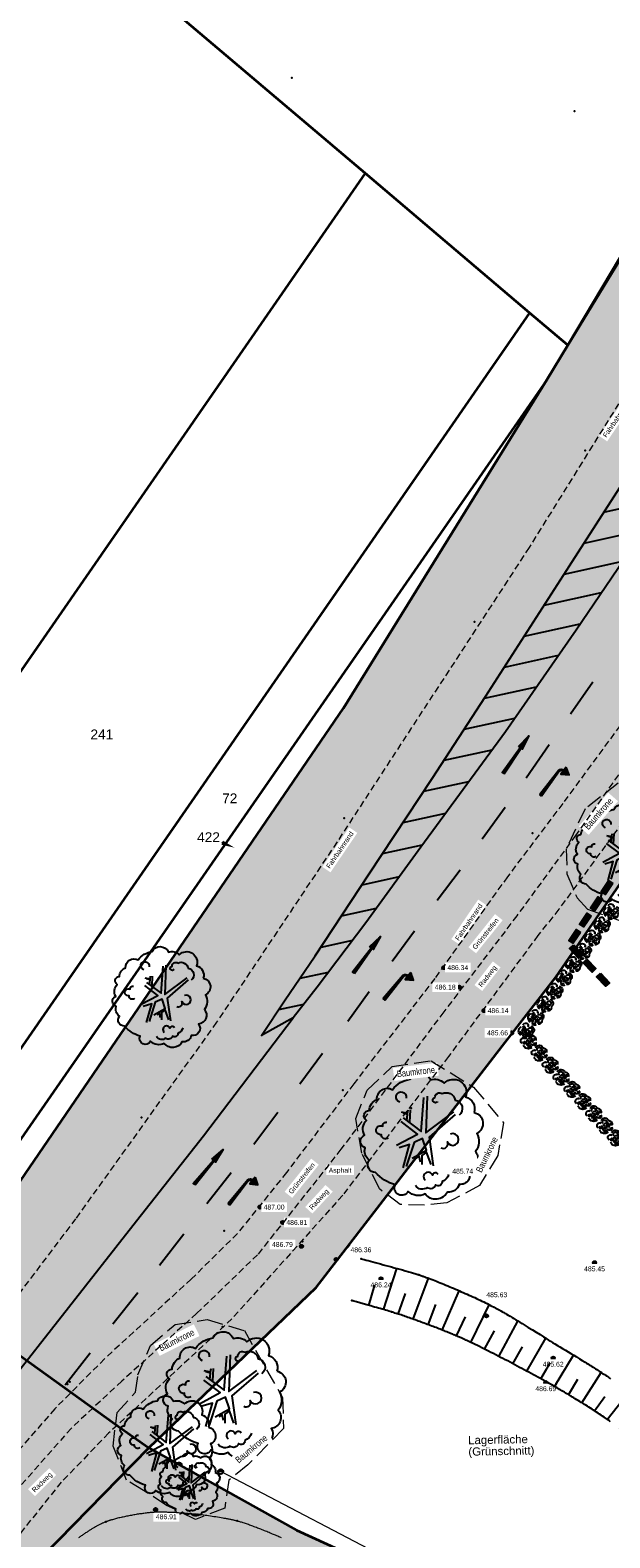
# Model space of a CAD drawing. Header units: metres. Extents: x 32314623 to 32316932, y 5614378 to 5615384.
# Tile 14 of 35: x 32316067 to 32316112, y 5614948 to 5615064. Entities that reach past the tile are written whole.
import ezdxf
from ezdxf import colors
from ezdxf.entities.mleader import LeaderData, LeaderLine
from ezdxf.math import Vec2, Vec3

# ---------------------------------------------------------------- set-up
doc = ezdxf.new("R2010")
doc.units = ezdxf.units.M
for name, pattern in [('1', [0]), ('12', [0]), ('20', [1.5, 0.5, -0.25, 0.5, -0.25]), ('36', [3.45, 1.225, -0.5, 1.225, -0.5]), ('412', [0]), ('96', [0])]:
    doc.linetypes.add(name, pattern=pattern)
doc.layers.get('0').update_dxf_attribs({"color": 1, "linetype": 'CONTINUOUS'})
for name, color, linetype in [('alte Grenzen', 7, 'CONTINUOUS'), ('B-Plan', 7, 'CONTINUOUS'), ('Bäume Stäucher', 7, 'CONTINUOUS'), ('Diverses', 7, 'CONTINUOUS'), ('Ebene 1', 7, 'CONTINUOUS'), ('Ebene 303', 7, 'CONTINUOUS'), ('Fahrbahn', 7, 'CONTINUOUS'), ('Flurstücksnummer - Straßenname', 7, 'CONTINUOUS'), ('Höhenpunkte', 7, 'CONTINUOUS'), ('Höhentexte', 7, 'CONTINUOUS'), ('Straßenbestandspläne', 7, 'CONTINUOUS'), ('Texte  Whs Ga usw', 7, 'CONTINUOUS'), ('Texte zu Fahrbahn - Toptexte', 7, 'CONTINUOUS'), ('vorhandene Straße', 7, 'CONTINUOUS'), ('WS  GS  Hydrant  Gulli  usw', 7, 'CONTINUOUS')]:
    doc.layers.add(name, color=color, linetype=linetype)
doc.styles.add('Flurstücksnummer', font='Arial.ttf')
doc.styles.add('n', font='Arial.ttf')
doc.styles.add('Textart 33', font='Arial Narrow.ttf')
doc.styles.add('Whs ...   Eigentümer', font='Arial.ttf')

# ---------------------------------------------------------------- blocks, each defined once
blk = doc.blocks.new('S12')
at = {"color": 0, "lineweight": -2}
blk.add_lwpolyline([(0.433013, -0.25, -0.5773502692), (-0.433013, -0.25, -0.5773502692), (0, 0.5, -0.5773502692)], format="xyb", close=True, dxfattribs=at)
blk.add_lwpolyline([(0.5, 0), (-0.5, 0)], dxfattribs=at)
for points in [[(-0.45, 0, -1), (0.45, 0)], [(-0.4, 0, -1), (0.4, 0)], [(-0.35, 0, -1), (0.35, 0)], [(-0.3, 0, -1), (0.3, 0)], [(-0.25, 0, -1), (0.25, 0)], [(-0.2, 0, -1), (0.2, 0)], [(-0.15, 0, -1.2936749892), (0.15, 0)], [(-0.1, 0, -1.3701562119), (0.1, 0)], [(-0.05, 0, -1.8633249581), (0.05, 0)]]:
    blk.add_lwpolyline(points, format="xyb", dxfattribs=at)
blk = doc.blocks.new('S171', base_point=(-0.05, 0.125))
at = {"color": 0, "lineweight": -2}
for points in [[(-0.01, 0.13), (-0.025, -0.5)], [(-0.02, -0.5), (-0.005, 0.13), (-0.015, -0.495)], [(-0.01, -0.5), (0, 0.13), (0, -0.5)], [(-0.005, 0.13), (-0.01, 0.13)], [(0.02, -0.5), (0.005, 0.13), (0.01, -0.5), (0.015, -0.5), (0.005, 0.13)], [(0.01, 0.13), (0.025, -0.5)], [(0.12, 0.18), (0.125, 0.18)]]:
    blk.add_lwpolyline(points, dxfattribs=at)
for points in [[(-0.01, 0.13, -0.403189), (0.075, 0.19)], [(-0.005, 0.13, -0.403047), (0.075, 0.185)], [(-0.005, -0.5), (0, 0.13, -0.364755), (0.075, 0.18)], [(0.005, 0.13, -0.362008), (0.075, 0.175)], [(0.01, 0.13, -0.35899), (0.075, 0.17)]]:
    blk.add_lwpolyline(points, format="xyb", dxfattribs=at)
for points in [[(0.075, 0.27), (0.075, 0.09), (0.215, 0.18)], [(0.08, 0.26), (0.205, 0.18), (0.08, 0.1)], [(0.085, 0.25), (0.195, 0.18), (0.085, 0.11)], [(0.09, 0.24), (0.09, 0.12), (0.185, 0.18)], [(0.095, 0.23), (0.175, 0.18), (0.095, 0.13)], [(0.1, 0.22), (0.1, 0.14), (0.165, 0.18)], [(0.105, 0.21), (0.155, 0.18), (0.105, 0.15)], [(0.11, 0.2), (0.11, 0.16), (0.145, 0.18)], [(0.115, 0.19), (0.135, 0.18), (0.115, 0.17)], [(0.12, 0.185), (0.125, 0.18), (0.12, 0.175)]]:
    blk.add_lwpolyline(points, close=True, dxfattribs=at)
for p in [(0.08, 0.18), (0.1, 0.215), (0.105, 0.205), (0.16, 0.18), (0.015, -0.165), (0.015, -0.17), (0.015, -0.175), (-0.015, -0.5), (0.005, -0.5)]:
    blk.add_point(p, dxfattribs=at)
blk = doc.blocks.new('S174', base_point=(-0.05, 0.125))
at = {"color": 0, "lineweight": -2}
for points in [[(-0.05, 0.125), (0.05, 0.125), (0, 0.425), (0.005, -0.5)], [(-0.05, 0.125), (0, 0.425), (0.04, 0.135), (-0.04, 0.135), (0, 0.425)], [(-0.025, -0.5), (-0.01, 0.13)], [(-0.005, 0.13), (-0.02, -0.5)], [(-0.005, 0.13), (-0.015, -0.495)], [(0, -0.5), (0, 0.13), (-0.01, -0.5)], [(-0.005, -0.5), (0, 0.13)], [(0.005, 0.13), (0.02, -0.5)], [(0.025, -0.5), (0.01, 0.13)]]:
    blk.add_lwpolyline(points, dxfattribs=at)
for points in [[(0, 0.4), (-0.03, 0.14), (0.03, 0.14)], [(0, 0.38), (0.02, 0.145), (-0.02, 0.145)], [(0, 0.3), (0.01, 0.15), (-0.01, 0.15)], [(0.005, 0.13), (0.015, -0.5), (0.01, -0.5)]]:
    blk.add_lwpolyline(points, close=True, dxfattribs=at)
for p in [(0, 0.135), (0.015, -0.165), (0.015, -0.17), (0.015, -0.175), (-0.015, -0.5)]:
    blk.add_point(p, dxfattribs=at)
blk = doc.blocks.new('S107')
at = {"lineweight": -2}
blk.add_hatch(color=0, dxfattribs=at).paths.add_polyline_path([(0.5, 0), (0.489765, -0.100649), (0.459479, -0.197178), (0.410382, -0.285634), (0.344483, -0.362396), (0.264482, -0.424322), (0.173653, -0.468876), (0.075714, -0.494234), (-0.025325, -0.499358), (-0.125326, -0.484039), (-0.220197, -0.448902), (-0.306053, -0.395388), (-0.379379, -0.325686), (-0.437173, -0.242651), (-0.47707, -0.149682), (-0.497435, -0.050584), (-0.497435, 0.050584), (-0.47707, 0.149682), (-0.437173, 0.242651), (-0.379379, 0.325686), (-0.306053, 0.395388), (-0.220197, 0.448902), (-0.125326, 0.484039), (-0.025325, 0.499358), (0.075714, 0.494234), (0.173653, 0.468876), (0.264482, 0.424322), (0.344483, 0.362396), (0.410382, 0.285634), (0.459479, 0.197178), (0.489765, 0.100649)], flags=0)
at = {"color": 0, "lineweight": -2}
blk.add_lwpolyline([(0.433013, -0.25, -0.5773502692), (-0.433013, -0.25, -0.5773502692), (0, 0.5, -0.5773502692)], format="xyb", close=True, dxfattribs=at)
blk = doc.blocks.new('S115')
at = {"color": 92, "true_color": 0x00cd00}
blk.add_lwpolyline([(0.38, 0.18, -0.720322), (0.4, 0.02, -0.293105), (0.39, -0.12, -0.60356), (0.335, -0.26, -0.682674), (0.265, -0.37, -0.389231), (0.175, -0.43, -0.560861), (0.005, -0.445, -0.33185), (-0.125, -0.425, -0.983969), (-0.225, -0.375, -0.154039), (-0.375, -0.28, -0.618334), (-0.425, -0.185, -0.323718), (-0.455, -0.09, -0.727182), (-0.46, 0.005, -0.3406), (-0.445, 0.12, -0.78117), (-0.425, 0.195, -0.280586), (-0.365, 0.28, -0.603026), (-0.245, 0.355, -0.210061), (-0.11, 0.435, -0.647135), (0.045, 0.43, -0.293004), (0.15, 0.405, -0.808724), (0.315, 0.3, -0.423577)], format="xyb", close=True, dxfattribs=at)
for points in [[(-0.19, 0.26, -2.311325), (-0.14, 0.29)], [(0.1, 0.265, -1.589785), (0.08, 0.295, -0.618917), (0.135, 0.325, -0.49854), (0.235, 0.275, -0.65059), (0.265, 0.16)], [(-0.28, -0.015, -0.683441), (-0.33, 0.01, -1.429021), (-0.32, 0.075, -0.554902), (-0.29, 0.105)], [(0.125, -0.09, 0.752735), (0.175, -0.045, 2.3423), (0.2, 0.015)], [(0.185, -0.295, -0.230204), (0.135, -0.35, -0.683441), (0.085, -0.375, -0.556841), (0.02, -0.395, -0.46095), (-0.07, -0.38)], [(0.105, -0.295, 0.635794), (0.06, -0.3, 1.273144), (0.005, -0.34)]]:
    blk.add_lwpolyline(points, format="xyb", dxfattribs=at)
at = {"color": 34}
for points in [[(-0.165, 0.14), (-0.025, 0.035), (-0.005, 0.295)], [(0.02, 0.305), (0.01, 0.025), (0.225, 0.185)], [(-0.18, 0.185), (-0.13, 0.175), (-0.125, 0.2)], [(-0.135, 0.115), (-0.13, 0.165), (-0.165, 0.175)], [(-0.11, 0.2), (-0.115, 0.105)], [(0.235, 0.165), (0.035, -0.01), (0.065, -0.23)], [(-0.215, -0.07), (-0.055, 0.015), (-0.18, 0.11)], [(-0.165, -0.245), (-0.115, -0.065), (-0.195, -0.09)], [(-0.095, -0.17), (0.015, -0.11), (-0.015, -0.02), (-0.08, -0.05), (-0.14, -0.235)], [(-0.03, -0.2), (-0.04, -0.155), (-0.065, -0.17)], [(0.05, -0.22), (0.015, -0.125), (-0.02, -0.15), (-0.02, -0.22)]]:
    blk.add_lwpolyline(points, dxfattribs=at)
blk = doc.blocks.new('*X48')
at = {"color": 253, "linetype": '412', "lineweight": 25, "true_color": 0xb2b2b2}
for p, q in [((32316123.37656, 5615043.935194), (32316126.694866, 5615044.658445)), ((32316121.111827, 5615041.394622), (32316125.189775, 5615042.283444)), ((32316118.999267, 5615038.887218), (32316123.684684, 5615039.908443)), ((32316117.338678, 5615036.478325), (32316122.141128, 5615037.525058)), ((32316115.848269, 5615034.106524), (32316120.595476, 5615035.141216)), ((32316114.289038, 5615031.719722), (32316119.04386, 5615032.756074)), ((32316112.688834, 5615029.32399), (32316117.447219, 5615030.361119)), ((32316111.142645, 5615026.940031), (32316115.850579, 5615027.966163)), ((32316109.61115, 5615024.559275), (32316114.219884, 5615025.563786)), ((32316108.081404, 5615022.1789), (32316112.588755, 5615023.161313)), ((32316106.556408, 5615019.79956), (32316110.957626, 5615020.758841)), ((32316105.031412, 5615017.42022), (32316109.326497, 5615018.356369)), ((32316103.506415, 5615015.04088), (32316107.658047, 5615015.945762)), ((32316101.979992, 5615012.66123), (32316105.980137, 5615013.533093)), ((32316100.427998, 5615010.276005), (32316104.302227, 5615011.120425)), ((32316098.876003, 5615007.890781), (32316102.567161, 5615008.695299)), ((32316097.314594, 5615005.503505), (32316100.788561, 5615006.260684)), ((32316095.739444, 5615003.113233), (32316099.00996, 5615003.826069)), ((32316094.164294, 5615000.722962), (32316097.23136, 5615001.391454)), ((32316092.590346, 5614998.332953), (32316095.460828, 5614998.958598)), ((32316091.018627, 5614995.943429), (32316093.690957, 5614996.525885)), ((32316089.446907, 5614993.553906), (32316091.869812, 5614994.081998)), ((32316087.831299, 5614991.154816), (32316090.004463, 5614991.628475)), ((32316086.206577, 5614988.753741), (32316088.123052, 5614989.171452))]:
    blk.add_line(p, q, dxfattribs=at)
blk = doc.blocks.new('*X49')
at = {"color": 7, "linetype": '12', "lineweight": 25}
for p, q in [((32316094.244196, 5614965.717494), (32316095.245859, 5614968.883581)), ((32316096.49648, 5614964.982283), (32316097.693059, 5614968.127519)), ((32316093.105742, 5614966.043961), (32316093.560314, 5614967.633757)), ((32316095.368894, 5614965.371959), (32316095.927862, 5614966.952533)), ((32316098.738162, 5614964.147669), (32316100.040605, 5614967.162873)), ((32316097.652081, 5614964.561052), (32316098.245033, 5614966.11964)), ((32316100.935281, 5614963.19484), (32316102.340843, 5614966.097225)), ((32316099.818695, 5614963.710866), (32316100.524774, 5614965.168869)), ((32316103.086533, 5614962.122158), (32316104.538408, 5614964.848208)), ((32316101.988453, 5614962.676676), (32316102.73716, 5614964.082452)), ((32316105.227821, 5614960.987601), (32316106.674533, 5614963.539511)), ((32316104.142565, 5614961.567035), (32316104.884328, 5614962.875457)), ((32316107.358835, 5614959.811822), (32316108.795519, 5614962.233175)), ((32316106.308453, 5614960.400012), (32316107.01569, 5614961.647533)), ((32316108.420041, 5614959.190177), (32316109.130783, 5614960.388046)), ((32316109.43625, 5614958.577979), (32316110.924856, 5614960.90454)), ((32316110.419147, 5614957.952764), (32316111.20864, 5614959.056612)), ((32316111.38815, 5614957.292017), (32316113.029436, 5614959.371073)), ((32316112.324245, 5614956.596819), (32316113.184305, 5614957.570343)), ((32316113.153713, 5614955.809974), (32316115.03716, 5614957.649369)), ((32316113.893862, 5614954.957601), (32316114.913895, 5614955.796315)), ((32316114.591803, 5614954.044701), (32316116.672221, 5614955.526478)), ((32316115.256419, 5614953.071923), (32316116.28997, 5614953.739048)), ((32316115.787613, 5614952.152036), (32316117.963778, 5614953.121431)), ((32316116.177952, 5614951.158737), (32316117.286623, 5614951.457044)), ((32316116.43982, 5614950.02925), (32316118.686977, 5614950.475253)), ((32316116.62668, 5614948.886639), (32316117.784965, 5614949.03677)), ((32316116.727771, 5614947.713193), (32316119.17744, 5614947.911555)), ((32316116.677618, 5614946.531505), (32316118.041654, 5614946.579546)), ((32316116.539067, 5614945.403119), (32316119.554792, 5614945.27713)), ((32316116.049527, 5614943.875209), (32316118.396228, 5614942.080176)), ((32316116.381775, 5614944.670508), (32316117.803527, 5614944.097991)), ((32316115.380503, 5614943.09497), (32316116.362543, 5614942.064497)), ((32316113.521142, 5614941.543483), (32316114.479539, 5614940.473033)), ((32316114.490432, 5614942.304631), (32316116.376306, 5614940.198265))]:
    blk.add_line(p, q, dxfattribs=at)
blk = doc.blocks.new('S157')
at = {"lineweight": -2}
blk.add_hatch(color=0, dxfattribs=at).paths.add_polyline_path([(-0.5, 0.2), (0.5, 0.2), (0.5, -0.2), (-0.5, -0.2)], flags=0)
at = {"color": 0, "lineweight": -2}
blk.add_lwpolyline([(0.5, -0.2), (-0.5, -0.2), (-0.5, 0.2), (0.5, 0.2)], close=True, dxfattribs=at)
for points in [[(0.45, 0.15), (-0.45, 0.15)], [(-0.45, 0.1), (0.45, 0.1)], [(0.45, 0.05), (-0.45, 0.05)], [(0.45, 0), (-0.45, 0)], [(-0.45, -0.05), (0.45, -0.05)], [(0.45, -0.1), (-0.45, -0.1)], [(-0.45, -0.15), (0.45, -0.15)]]:
    blk.add_lwpolyline(points, dxfattribs=at)
blk = doc.blocks.new('S56')
at = {"color": 0, "lineweight": -2}
for points in [[(-0.425, 0.1, -0.550634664), (0.025, 0.4)], [(-0.275, -0.15, -1.379303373), (-0.3, 0)], [(-0.325, 0.075, -0.80737197), (-0.2, 0.25)], [(-0.225, -0.025, -0.997345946), (-0.15, 0.15)], [(-0.1, 0.275, -0.615619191), (-0.2, 0.2)], [(-0.125, 0, -2.005855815), (-0.075, 0.025)], [(-0.075, 0.075, -1.552292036), (0.05, 0.1)], [(-0.05, 0.2, -0.677464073), (0.15, 0.125)], [(0.025, 0.3, -0.542783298), (0.175, 0.225)], [(0.05, 0.05, -1.166848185), (0.075, -0.025)], [(0.175, 0.375, -0.998819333), (0.275, 0.05)], [(-0.325, -0.275, -0.646602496), (-0.425, -0.05)], [(0.075, -0.4, -0.548311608), (-0.25, -0.35)], [(-0.025, -0.225, -0.989883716), (-0.175, -0.075)], [(-0.075, -0.325, -0.965521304), (-0.2, -0.275)], [(0, -0.15, -1.325164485), (-0.05, -0.025)], [(0, -0.3, -1.437850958), (0.075, -0.3)], [(0.1, -0.075, -2.005855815), (0.05, -0.1)], [(0.175, -0.025, -1.974146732), (0.075, -0.2)], [(0.4, -0.05, -0.743259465), (0.075, -0.375)]]:
    blk.add_lwpolyline(points, format="xyb", dxfattribs=at)
blk.add_lwpolyline([(0.021651, -0.0125, -0.577350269), (-0.021651, -0.0125, -0.577350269), (0, 0.025, -0.577350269)], format="xyb", close=True, dxfattribs=at)
for p in [(-0.275, 0.25), (-0.15, 0.425), (0.325, 0.075), (0.175, -0.275)]:
    blk.add_point(p, dxfattribs=at)

msp = doc.modelspace()

# ---------------------------------------------------------------- hatches: boundary and pattern name
at = {"layer": 'vorhandene Straße', "lineweight": 25, "true_color": 0xe6d499}
for points in [[(32316121.82, 5615012.12), (32316107.46, 5614991.25), (32316089.07, 5614967.43), (32316076.22, 5614955.11), (32316059.93, 5614966.77), (32316063.93, 5614972.04), (32316091.17, 5615011.88), (32316106.77, 5615037.09), (32316108.36, 5615039.76), (32316129.25, 5615074.04), (32316158.47, 5615122.82), (32316162.56, 5615130.43), (32316162.18, 5615130.75), (32316186.59, 5615176.11), (32316190, 5615174.3), (32316221.73, 5615228.87), (32316252.65, 5615279.58), (32316271.88, 5615306.02), (32316274.42, 5615314.13), (32316347.28, 5615383.52), (32316356.12, 5615381.16), (32316364.83, 5615378.82), (32316378.29, 5615375.22), (32316365.8, 5615375.78), (32316364.53, 5615372.61), (32316348.95, 5615360.04), (32316326.88, 5615341.44), (32316307.07, 5615321.41), (32316290.21, 5615302.89), (32316277.21, 5615285.53), (32316268.3, 5615273.65), (32316263.86, 5615267.01), (32316262.74, 5615267.64), (32316259.92, 5615264.02), (32316252.74, 5615251.35), (32316253.16, 5615251.11), (32316251.2, 5615247.78), (32316234.14, 5615218.48), (32316221.49, 5615195.61), (32316209.9, 5615172.43), (32316196.98, 5615149.91), (32316174.93, 5615109.42), (32316150.25, 5615067.19), (32316148.78, 5615060.97), (32316125.8, 5615020.71)], [(32316076.22, 5614955.11), (32316068.16, 5614946.85), (32316052.39, 5614925.38), (32316046.34, 5614916.65), (32316026.27, 5614895.14), (32316018.14, 5614886.42), (32316004.29, 5614902.38), (32316013.56, 5614912.03), (32316014.79, 5614910.74), (32316035.57, 5614934.32), (32316042.29, 5614944.03), (32316050.05, 5614953.73), (32316059.93, 5614966.77)], [(32316096.44, 5614936.79), (32316085.03, 5614944.51), (32316076.99, 5614946.41), (32316068.04, 5614938.74), (32316064.52, 5614935.69), (32316054.29, 5614918.29), (32316046.63, 5614900.71), (32316039.91, 5614877.48), (32316061.13, 5614850.02), (32316066.18, 5614843.48), (32316091.94, 5614812.6), (32316098.45, 5614813.84), (32316079.08, 5614783.37), (32316078.62, 5614788.65), (32316000.81, 5614867.84), (32316026.27, 5614895.14), (32316046.34, 5614916.65), (32316052.39, 5614925.38), (32316068.16, 5614946.85), (32316076.22, 5614955.11), (32316087.57, 5614948.8), (32316103.17, 5614941.66)]]:
    msp.add_hatch(color=41, dxfattribs=at).paths.add_polyline_path(points, flags=0)

# ---------------------------------------------------------------- linework, layer by layer
at = {"layer": 'alte Grenzen', "color": 7, "linetype": '1', "lineweight": 35}
for p, q in [((32316092.82, 5615052.94), (32316054.29, 5615085.64)), ((32316105.43, 5615042.24), (32316092.82, 5615052.94)), ((32316108.36, 5615039.76), (32316105.43, 5615042.24)), ((32316106.77, 5615037.09), (32316108.36, 5615039.76))]:
    msp.add_line(p, q, dxfattribs=at)
for points in [[(32316136.48, 5615087.03), (32316130.79, 5615077.47), (32316108.36, 5615039.76)], [(32316136.85, 5615086.73), (32316129.25, 5615074.04), (32316108.36, 5615039.76)], [(32316059.93, 5614966.77), (32316063.82, 5614963.99), (32316069.79, 5614959.71), (32316074.09, 5614956.63), (32316076.22, 5614955.11)]]:
    msp.add_lwpolyline(points, dxfattribs=at)
at = {"layer": 'Diverses', "color": 7, "true_color": 0xffffff}
for p in [(32316087.21, 5615060.26), (32316108.88, 5615057.71), (32316109.69, 5615031.66), (32316101.2, 5615018.52), (32316091.21, 5615003.45), (32316105.65, 5615002.3), (32316091.12, 5614982.57), (32316096.35, 5614981.19), (32316075.68, 5614980.46), (32316082.02, 5614971.76), (32316088.01, 5614970.94), (32316081.89, 5614964.39), (32316070.17, 5614960.19)]:
    msp.add_point(p, dxfattribs=at)
at = {"layer": 'Fahrbahn', "color": 7, "true_color": 0xffffff}
for p in [(32316076.74, 5614950.17), (32316080, 5614950), (32316083, 5614949.5), (32316072.93, 5614949.43)]:
    msp.add_point(p, dxfattribs=at)
at = {"layer": 'Straßenbestandspläne', "color": 253, "linetype": '412', "lineweight": 25, "true_color": 0xb2b2b2}
for p, q in [((32316108.57, 5615011.44), (32316110.3, 5615013.91)), ((32316105.18, 5615006.55), (32316106.95, 5615009.09)), ((32316101.79, 5615001.85), (32316103.56, 5615004.28)), ((32316094.9, 5614992.46), (32316096.61, 5614994.8)), ((32316091.49, 5614987.85), (32316093.13, 5614990.13)), ((32316087.82, 5614983.05), (32316089.56, 5614985.41)), ((32316084.28, 5614978.42), (32316086.13, 5614980.87)), ((32316080.68, 5614973.86), (32316082.54, 5614976.24)), ((32316077.05, 5614969.13), (32316078.92, 5614971.53)), ((32316073.48, 5614964.64), (32316075.38, 5614967.04)), ((32316069.81, 5614959.95), (32316071.74, 5614962.41))]:
    msp.add_line(p, q, dxfattribs=at)
at = {"layer": 'Straßenbestandspläne', "color": 7, "true_color": 0xffffff}
msp.add_point((32316070, 5614960), dxfattribs=at)
at = {"layer": 'WS  GS  Hydrant  Gulli  usw', "color": 7, "linetype": '96', "lineweight": 18}
msp.add_line((32316118.3, 5614934.2), (32316081.75, 5614953.29), dxfattribs=at)
at = {"layer": 'WS  GS  Hydrant  Gulli  usw', "color": 7, "true_color": 0xffffff}
for p in [(32316092.51, 5614969.63), (32316096.93, 5614968.39), (32316091.8, 5614966.42), (32316094.85, 5614965.54), (32316103.31, 5614965.59), (32316099.78, 5614963.73), (32316106.72, 5614963.5), (32316111.34, 5614960.63), (32316107.66, 5614959.64)]:
    msp.add_point(p, dxfattribs=at)

# ---------------------------------------------------------------- block references
at = {"layer": 'B-Plan', "color": 7, "xscale": 1.0025, "yscale": 1.0025}
for p, rotation in [((32316111.38, 5614998.12), 56.476946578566), ((32316110.55, 5614996.87), 56.476946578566), ((32316109.72, 5614995.62), 56.476946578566), ((32316108.9, 5614994.37), 56.476946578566), ((32316109, 5614993.21), 133.70662115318), ((32316110.04, 5614992.12), 133.70662115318), ((32316111.07, 5614991.04), 133.70662115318)]:
    msp.add_blockref('S157', p, dxfattribs=dict(at, rotation=rotation))
at = {"layer": 'Bäume Stäucher', "color": 94}
for p, xscale, yscale in [((32316112.78, 5615000.63), 8, 8), ((32316077.37, 5614989.72), 8, 8), ((32316097.38, 5614979.05), 10, 10), ((32316082.26, 5614959.2), 10, 10), ((32316077.77, 5614955.25), 8, 8), ((32316079.43, 5614952.31), 5, 5)]:
    msp.add_blockref('S115', p, dxfattribs=dict(at, xscale=xscale, yscale=yscale))
at = {"layer": 'Ebene 303', "color": 3, "xscale": 1.25, "yscale": 1.25}
for p, rotation in [((32316111.73, 5614996.27), 54.382310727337), ((32316111, 5614995.25), 54.382310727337), ((32316110.28, 5614994.24), 54.382310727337), ((32316109.55, 5614993.22), 54.382310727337), ((32316108.82, 5614992.21), 54.382310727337), ((32316108.09, 5614991.19), 54.382310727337), ((32316107.36, 5614990.17), 54.382310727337), ((32316105.91, 5614988.14), 54.382310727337), ((32316106.64, 5614989.16), 54.382310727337), ((32316105.18, 5614987.12), 54.382310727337), ((32316105.36, 5614986.33), 131.949078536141), ((32316106.19, 5614985.4), 131.949078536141), ((32316107.03, 5614984.47), 131.949078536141), ((32316107.86, 5614983.54), 131.949078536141), ((32316108.7, 5614982.61), 131.949078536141), ((32316109.54, 5614981.68), 131.949078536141), ((32316110.37, 5614980.75), 131.949078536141), ((32316111.21, 5614979.82), 131.949078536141), ((32316112.04, 5614978.89), 131.949078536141)]:
    msp.add_blockref('S56', p, dxfattribs=dict(at, rotation=rotation))
at = {"layer": 'Höhenpunkte', "color": 7, "xscale": 0.2525, "yscale": 0.2525}
for p in [(32316098.86, 5614991.97, 486.34), (32316100.05, 5614990.47, 486.18), (32316101.94, 5614988.67, 486.14), (32316104.06, 5614986.96, 485.66), (32316101.38, 5614976.34, 485.74), (32316086.5, 5614972.41, 486.81), (32316087.94, 5614970.58, 486.79), (32316090.6, 5614969.57, 486.36), (32316110.42, 5614969.32, 485.45), (32316094.04, 5614968.09, 486.24), (32316102.13, 5614965.24, 485.63), (32316107.25, 5614962, 485.62), (32316106.68, 5614960.12, 486.69), (32316076.75, 5614950.37, 486.91)]:
    msp.add_blockref('S107', p, dxfattribs=at)
at = {"layer": 'Höhenpunkte', "color": 7, "xscale": 0.2525, "yscale": 0.2525, "rotation": 328.188124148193}
msp.add_blockref('S107', (32316084.76, 5614973.59, 487), dxfattribs=at)
at = {"layer": 'Straßenbestandspläne', "color": 7, "xscale": 3.75, "yscale": 3.75}
for name, p, rotation in [('S174', (32316104.59, 5615008.94), 325.279030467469), ('S171', (32316107.54, 5615007.2), 323.504772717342), ('S174', (32316093.17, 5614993.58), 323.361202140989), ('S171', (32316095.62, 5614991.47), 320.855052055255), ('S174', (32316081.07, 5614977.27), 319.987098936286), ('S171', (32316083.69, 5614975.76), 321.614172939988)]:
    msp.add_blockref(name, p, dxfattribs=dict(at, rotation=rotation))
at = {"layer": 'WS  GS  Hydrant  Gulli  usw', "color": 7, "xscale": 0.375, "yscale": 0.375}
msp.add_blockref('S12', (32316081.75, 5614953.29), dxfattribs=at)

# ---------------------------------------------------------------- leaders
at = {"layer": 'Flurstücksnummer - Straßenname', "color": 7, "lineweight": 30}
ml = msp.add_multileader_mtext('Standard', dxfattribs=at)
ml.set_content('422', color=256, style='Flurstücksnummer')
ml.set_leader_properties(linetype='CONTINUOUS')
ml.build(insert=Vec2(0, 0))
ml.multileader.update_dxf_attribs({"has_dogleg": 0, "dogleg_length": 0, "arrow_head_size": 1})
ctx = ml.context
ctx.base_point, ctx.char_height, ctx.arrow_head_size, ctx.landing_gap_size = Vec3(32316080.81, 5615002.36), 0.75, 1, 0
notes = []
notes.append((ctx, [(0, (1, 1, 0), (32316081.83, 5615001.57), (0, 0), 0, [(0, [(32316082.8, 5615001.18)], 0, [])])]))
ctx.mtext.insert, ctx.mtext.alignment, ctx.mtext.line_spacing_factor = Vec3(32316080.81, 5615002.36), 2, 0.84
for ctx, leaders in notes:
    for number, flags, end, landing, length, lines in leaders:
        leader = LeaderData()
        leader.index, (leader.has_last_leader_line, leader.has_dogleg_vector, leader.attachment_direction) = number, flags
        leader.last_leader_point, leader.dogleg_vector, leader.dogleg_length = Vec3(end), Vec3(landing), length
        for number, points, colour, breaks in lines:
            line = LeaderLine()
            line.index, line.vertices, line.color, line.breaks = number, Vec3.list(points), colors.encode_raw_color(colour), breaks
            leader.lines.append(line)
        ctx.leaders.append(leader)

# ---------------------------------------------------------------- next in the draw order: texts
at = {"layer": 'Ebene 1', "color": 7, "lineweight": 35, "char_height": 0.5, "attachment_point": 7, "line_spacing_factor": 0.84, "style": 'Textart 33', "bg_fill": 2}
for insert, rotation in [((32316109.95, 5615002.51), 48.8829), ((32316095.29, 5614983.55), 6.7285), ((32316101.75, 5614976.19), 64.0841), ((32316077.17, 5614962.5), 26.4778), ((32316083.13, 5614953.9), 39.7663)]:
    msp.add_mtext('Baumkrone', dxfattribs=dict(at, insert=insert, rotation=rotation))
at = {"layer": 'Flurstücksnummer - Straßenname', "color": 7, "lineweight": 30, "char_height": 0.75, "attachment_point": 8, "line_spacing_factor": 0.84, "style": 'Flurstücksnummer', "bg_fill": 2}
for s, insert in [('241', (32316072.63, 5615009.5)), ('72', (32316082.44, 5615004.59))]:
    msp.add_mtext(s, dxfattribs=dict(at, insert=insert))
at = {"layer": 'Höhentexte', "color": 7, "lineweight": 25, "char_height": 0.375, "line_spacing_factor": 0.84, "style": 'n', "bg_fill": 2}
for s, insert, attachment_point in [('486.34', (32316099.13, 5614991.97, 486.34), 4), ('486.18', (32316099.77, 5614990.47, 486.18), 6), ('486.14', (32316102.22, 5614988.67, 486.14), 4), ('485.66', (32316103.78, 5614986.96, 485.66), 6), ('487.00', (32316085.04, 5614973.59, 487), 4), ('486.81', (32316086.78, 5614972.41, 486.81), 4), ('486.79', (32316087.28, 5614970.53, 486.79), 9), ('486.36', (32316091.7, 5614970.12, 486.36), 7), ('485.45', (32316110.42, 5614969.04, 485.45), 2), ('486.24', (32316094.04, 5614967.81, 486.24), 2), ('485.63', (32316102.12, 5614966.67, 485.63), 7), ('485.62', (32316107.25, 5614961.72, 485.62), 2), ('486.69', (32316106.68, 5614959.84, 486.69), 2), ('486.91', (32316076.77, 5614950.01, 486.91), 1)]:
    msp.add_mtext(s, dxfattribs=dict(at, insert=insert, attachment_point=attachment_point))
at = {"layer": 'Texte  Whs Ga usw', "color": 7, "lineweight": 25, "insert": (32316100.75, 5614954.32), "char_height": 0.6275, "attachment_point": 7, "rotation": 1.0809, "line_spacing_factor": 0.84, "style": 'Whs ...   Eigentümer', "bg_fill": 2}
msp.add_mtext('Lagerfläche\\P(Grünschnitt)', dxfattribs=at)
at = {"layer": 'Texte zu Fahrbahn - Toptexte', "color": 7, "lineweight": 25, "char_height": 0.375, "attachment_point": 7, "line_spacing_factor": 0.84, "style": 'n', "bg_fill": 2}
for s, insert, rotation in [('Fahrbahnrand', (32316111.34, 5615032.62), 55.8044), ('Fahrbahnrand', (32316090.12, 5614999.54), 55.8044), ('Grünstreifen', (32316101.31, 5614993.33), 51.34), ('Radweg', (32316101.86, 5614990.37), 52.1606), ('Radweg', (32316088.85, 5614973.28), 47.2546), ('Radweg', (32316067.57, 5614951.59), 44.7689)]:
    msp.add_mtext(s, dxfattribs=dict(at, insert=insert, rotation=rotation))
at = {"layer": 'Texte zu Fahrbahn - Toptexte', "color": 7, "lineweight": 25, "insert": (32316090.03, 5614976.12), "char_height": 0.375, "attachment_point": 7, "line_spacing_factor": 0.84, "style": 'n', "bg_fill": 2}
msp.add_mtext('Asphalt', dxfattribs=at)

# ---------------------------------------------------------------- next in the draw order: linework, layer by layer
at = {"layer": 'alte Grenzen', "color": 7, "linetype": '1', "lineweight": 35}
for points in [[(32316018.14, 5614886.42), (32316026.27, 5614895.14), (32316046.34, 5614916.65), (32316052.39, 5614925.38), (32316068.16, 5614946.85), (32316076.22, 5614955.11)], [(32316076.22, 5614955.11), (32316087.57, 5614948.8), (32316103.17, 5614941.66), (32316096.44, 5614936.79)]]:
    msp.add_lwpolyline(points, dxfattribs=at)
at = {"layer": 'Diverses', "color": 7, "linetype": '12', "lineweight": 25}
msp.add_lwpolyline([(32316103.37, 5614985.96), (32316107.46, 5614991.25), (32316110.8, 5614996.11), (32316121.82, 5615012.12)], dxfattribs=at)
at = {"layer": 'Ebene 1', "color": 3, "linetype": '36', "lineweight": 18}
msp.add_lwpolyline([(32316115.54, 5615005.29), (32316113.72, 5615006.01), (32316112.24, 5615006.12), (32316109.69, 5615004.16), (32316108.25, 5615001.07), (32316108.3, 5614999.18), (32316109.08, 5614997.32), (32316109.87, 5614996.45), (32316112.64, 5614995.49), (32316114.24, 5614995.35), (32316116.07, 5614996.1), (32316117.43, 5614997.3), (32316118.35, 5614998.87), (32316117.76, 5615001.41), (32316117.45, 5615002.8), (32316115.85, 5615004.85)], dxfattribs=at)
msp.add_lwpolyline([(32316075.22, 5614959.38), (32316075.4, 5614960.72), (32316076.36, 5614962.96), (32316078.24, 5614964.58), (32316080.7, 5614964.96), (32316083.56, 5614964.11), (32316086.48, 5614958.98), (32316086.57, 5614956.61), (32316083.83, 5614953.81), (32316082.37, 5614952.64), (32316082.05, 5614950.49), (32316079.82, 5614949.62), (32316077.58, 5614950.7), (32316075.83, 5614951.84), (32316074.53, 5614952.62), (32316073.49, 5614955.25), (32316073.8, 5614957.83)], close=True, dxfattribs=at)
at = {"layer": 'Fahrbahn', "color": 7, "linetype": '20', "lineweight": 18}
msp.add_lwpolyline([(32316086.42, 5614948.2), (32316086.35, 5614948.23), (32316086.27, 5614948.26), (32316086.2, 5614948.29), (32316086.12, 5614948.33), (32316086.04, 5614948.36), (32316085.96, 5614948.4), (32316085.88, 5614948.43), (32316085.79, 5614948.47), (32316085.71, 5614948.5), (32316085.62, 5614948.54), (32316085.54, 5614948.57), (32316085.45, 5614948.61), (32316085.37, 5614948.65), (32316085.28, 5614948.68), (32316085.19, 5614948.72), (32316085.1, 5614948.75), (32316085.01, 5614948.79), (32316084.92, 5614948.83), (32316084.83, 5614948.86), (32316084.74, 5614948.9), (32316084.66, 5614948.93), (32316084.57, 5614948.96), (32316084.48, 5614949), (32316084.39, 5614949.03), (32316084.3, 5614949.06), (32316084.22, 5614949.1), (32316084.13, 5614949.13), (32316084.05, 5614949.16), (32316083.96, 5614949.19), (32316083.88, 5614949.22), (32316083.8, 5614949.25), (32316083.72, 5614949.28), (32316083.64, 5614949.3), (32316083.56, 5614949.33), (32316083.48, 5614949.35), (32316083.41, 5614949.38), (32316083.34, 5614949.4), (32316083.26, 5614949.42), (32316083.2, 5614949.44), (32316083.16, 5614949.45), (32316083.13, 5614949.46), (32316083.1, 5614949.47), (32316083.06, 5614949.48), (32316083.03, 5614949.49), (32316083, 5614949.5), (32316082.96, 5614949.51), (32316082.91, 5614949.52), (32316082.86, 5614949.53), (32316082.8, 5614949.54), (32316082.75, 5614949.56), (32316082.69, 5614949.57), (32316082.64, 5614949.58), (32316082.58, 5614949.59), (32316082.52, 5614949.61), (32316082.46, 5614949.62), (32316082.39, 5614949.63), (32316082.33, 5614949.64), (32316082.27, 5614949.66), (32316082.2, 5614949.67), (32316082.13, 5614949.68), (32316082.07, 5614949.69), (32316082, 5614949.7), (32316081.93, 5614949.72), (32316081.79, 5614949.74), (32316081.65, 5614949.76), (32316081.51, 5614949.79), (32316081.37, 5614949.81), (32316081.23, 5614949.83), (32316081.09, 5614949.85), (32316080.95, 5614949.87), (32316080.82, 5614949.89), (32316080.69, 5614949.91), (32316080.56, 5614949.93), (32316080.43, 5614949.95), (32316080.32, 5614949.96), (32316080.2, 5614949.98), (32316080.09, 5614949.99), (32316080, 5614950), (32316079.9, 5614950.01), (32316079.78, 5614950.02), (32316079.66, 5614950.03), (32316079.54, 5614950.05), (32316079.4, 5614950.06), (32316079.26, 5614950.07), (32316079.12, 5614950.08), (32316078.98, 5614950.09), (32316078.83, 5614950.1), (32316078.68, 5614950.11), (32316078.52, 5614950.12), (32316078.37, 5614950.13), (32316078.3, 5614950.14), (32316078.22, 5614950.14), (32316078.14, 5614950.15), (32316078.07, 5614950.15), (32316077.99, 5614950.15), (32316077.92, 5614950.16), (32316077.84, 5614950.16), (32316077.77, 5614950.16), (32316077.69, 5614950.16), (32316077.62, 5614950.17), (32316077.55, 5614950.17), (32316077.48, 5614950.17), (32316077.41, 5614950.17), (32316077.34, 5614950.17), (32316077.27, 5614950.18), (32316077.21, 5614950.18), (32316077.14, 5614950.18), (32316077.08, 5614950.18), (32316077.02, 5614950.18), (32316076.96, 5614950.18), (32316076.9, 5614950.17), (32316076.85, 5614950.17), (32316076.79, 5614950.17), (32316076.74, 5614950.17), (32316076.68, 5614950.17), (32316076.61, 5614950.16), (32316076.55, 5614950.16), (32316076.48, 5614950.15), (32316076.41, 5614950.15), (32316076.33, 5614950.14), (32316076.26, 5614950.13), (32316076.18, 5614950.12), (32316076.1, 5614950.12), (32316076.02, 5614950.11), (32316075.94, 5614950.1), (32316075.86, 5614950.08), (32316075.78, 5614950.07), (32316075.69, 5614950.06), (32316075.6, 5614950.05), (32316075.52, 5614950.04), (32316075.43, 5614950.02), (32316075.34, 5614950.01), (32316075.25, 5614949.99), (32316075.16, 5614949.98), (32316075.07, 5614949.96), (32316074.98, 5614949.95), (32316074.89, 5614949.93), (32316074.8, 5614949.91), (32316074.71, 5614949.9), (32316074.62, 5614949.88), (32316074.53, 5614949.86), (32316074.45, 5614949.84), (32316074.36, 5614949.82), (32316074.27, 5614949.8), (32316074.18, 5614949.79), (32316074.1, 5614949.77), (32316074.01, 5614949.75), (32316073.93, 5614949.73), (32316073.84, 5614949.71), (32316073.76, 5614949.69), (32316073.68, 5614949.66), (32316073.6, 5614949.64), (32316073.53, 5614949.62), (32316073.45, 5614949.6), (32316073.38, 5614949.58), (32316073.31, 5614949.56), (32316073.27, 5614949.55), (32316073.24, 5614949.54), (32316073.2, 5614949.53), (32316073.17, 5614949.52), (32316073.14, 5614949.51), (32316073.1, 5614949.49), (32316073.07, 5614949.48), (32316073.04, 5614949.47), (32316073.01, 5614949.46), (32316072.98, 5614949.45), (32316072.95, 5614949.44), (32316072.93, 5614949.43), (32316072.88, 5614949.41), (32316072.84, 5614949.4), (32316072.8, 5614949.38), (32316072.75, 5614949.36), (32316072.71, 5614949.34), (32316072.66, 5614949.32), (32316072.61, 5614949.29), (32316072.57, 5614949.27), (32316072.52, 5614949.25), (32316072.47, 5614949.23), (32316072.42, 5614949.2), (32316072.38, 5614949.18), (32316072.33, 5614949.15), (32316072.28, 5614949.12), (32316072.23, 5614949.1), (32316072.18, 5614949.07), (32316072.13, 5614949.04), (32316072.07, 5614949.01), (32316072.02, 5614948.98), (32316071.97, 5614948.95), (32316071.92, 5614948.92), (32316071.87, 5614948.89), (32316071.81, 5614948.85), (32316071.76, 5614948.82), (32316071.71, 5614948.79), (32316071.65, 5614948.76), (32316071.6, 5614948.72), (32316071.55, 5614948.69), (32316071.49, 5614948.65), (32316071.44, 5614948.62), (32316071.38, 5614948.58), (32316071.33, 5614948.54), (32316071.27, 5614948.51), (32316071.22, 5614948.47), (32316071.16, 5614948.43), (32316071.11, 5614948.39), (32316071.05, 5614948.35), (32316070.99, 5614948.32), (32316070.94, 5614948.28), (32316070.88, 5614948.24), (32316070.83, 5614948.2)], dxfattribs=at)
at = {"layer": 'WS  GS  Hydrant  Gulli  usw', "color": 7, "linetype": '12', "lineweight": 25}
for points in [[(32316092.51, 5614969.63), (32316092.62, 5614969.6), (32316092.76, 5614969.56), (32316092.91, 5614969.52), (32316093.06, 5614969.48), (32316093.23, 5614969.43), (32316093.42, 5614969.38), (32316093.6, 5614969.33), (32316093.8, 5614969.28), (32316094, 5614969.23), (32316094.21, 5614969.17), (32316094.42, 5614969.12), (32316094.63, 5614969.06), (32316094.84, 5614969), (32316095.06, 5614968.94), (32316095.27, 5614968.88), (32316095.48, 5614968.82), (32316095.69, 5614968.77), (32316095.89, 5614968.71), (32316095.99, 5614968.68), (32316096.09, 5614968.65), (32316096.18, 5614968.62), (32316096.28, 5614968.6), (32316096.37, 5614968.57), (32316096.45, 5614968.54), (32316096.54, 5614968.52), (32316096.63, 5614968.49), (32316096.71, 5614968.47), (32316096.79, 5614968.44), (32316096.86, 5614968.42), (32316096.93, 5614968.39), (32316096.99, 5614968.38), (32316097.04, 5614968.36), (32316097.1, 5614968.34), (32316097.16, 5614968.32), (32316097.21, 5614968.3), (32316097.27, 5614968.28), (32316097.33, 5614968.26), (32316097.39, 5614968.24), (32316097.45, 5614968.22), (32316097.51, 5614968.19), (32316097.58, 5614968.17), (32316097.64, 5614968.15), (32316097.77, 5614968.1), (32316097.9, 5614968.05), (32316098.03, 5614968), (32316098.17, 5614967.95), (32316098.3, 5614967.9), (32316098.44, 5614967.84), (32316098.58, 5614967.78), (32316098.73, 5614967.73), (32316098.87, 5614967.67), (32316099.02, 5614967.61), (32316099.16, 5614967.55), (32316099.31, 5614967.48), (32316099.46, 5614967.42), (32316099.61, 5614967.36), (32316099.75, 5614967.3), (32316099.9, 5614967.23), (32316100.05, 5614967.17), (32316100.2, 5614967.1), (32316100.35, 5614967.03), (32316100.5, 5614966.97), (32316100.64, 5614966.9), (32316100.79, 5614966.84), (32316100.94, 5614966.77), (32316101.08, 5614966.7), (32316101.23, 5614966.64), (32316101.37, 5614966.57), (32316101.51, 5614966.5), (32316101.65, 5614966.44), (32316101.78, 5614966.37), (32316101.92, 5614966.31), (32316102.05, 5614966.24), (32316102.18, 5614966.18), (32316102.31, 5614966.12), (32316102.43, 5614966.05), (32316102.55, 5614965.99), (32316102.67, 5614965.93), (32316102.73, 5614965.9), (32316102.79, 5614965.87), (32316102.84, 5614965.84), (32316102.9, 5614965.81), (32316102.95, 5614965.78), (32316103.01, 5614965.75), (32316103.06, 5614965.73), (32316103.11, 5614965.7), (32316103.16, 5614965.67), (32316103.21, 5614965.64), (32316103.26, 5614965.62), (32316103.31, 5614965.59), (32316103.36, 5614965.56), (32316103.42, 5614965.53), (32316103.48, 5614965.49), (32316103.54, 5614965.46), (32316103.6, 5614965.42), (32316103.67, 5614965.38), (32316103.8, 5614965.3), (32316103.94, 5614965.22), (32316104.09, 5614965.13), (32316104.23, 5614965.04), (32316104.39, 5614964.95), (32316104.54, 5614964.85), (32316104.7, 5614964.76), (32316104.86, 5614964.66), (32316105.02, 5614964.56), (32316105.34, 5614964.36), (32316105.66, 5614964.16), (32316105.95, 5614963.98), (32316106.24, 5614963.8), (32316106.51, 5614963.63), (32316106.72, 5614963.5), (32316106.86, 5614963.41), (32316107.03, 5614963.31), (32316107.2, 5614963.21), (32316107.38, 5614963.1), (32316107.57, 5614962.98), (32316107.77, 5614962.86), (32316107.97, 5614962.74), (32316108.18, 5614962.61), (32316108.39, 5614962.48), (32316108.61, 5614962.35), (32316108.83, 5614962.22), (32316109.04, 5614962.09), (32316109.26, 5614961.95), (32316109.48, 5614961.82), (32316109.69, 5614961.69), (32316109.8, 5614961.62), (32316109.9, 5614961.56), (32316110, 5614961.49), (32316110.11, 5614961.43), (32316110.21, 5614961.36), (32316110.31, 5614961.3), (32316110.41, 5614961.24), (32316110.5, 5614961.18), (32316110.6, 5614961.12), (32316110.69, 5614961.06), (32316110.78, 5614961), (32316110.87, 5614960.94), (32316110.95, 5614960.89), (32316111.04, 5614960.83), (32316111.12, 5614960.78), (32316111.2, 5614960.73), (32316111.27, 5614960.68), (32316111.34, 5614960.63), (32316111.41, 5614960.58), (32316111.49, 5614960.53), (32316111.57, 5614960.47), (32316111.65, 5614960.42)], [(32316111.63, 5614957.12), (32316111.58, 5614957.16), (32316111.53, 5614957.2), (32316111.48, 5614957.24), (32316111.42, 5614957.27), (32316111.37, 5614957.31), (32316111.31, 5614957.35), (32316111.26, 5614957.39), (32316111.15, 5614957.46), (32316111.04, 5614957.54), (32316110.92, 5614957.62), (32316110.81, 5614957.69), (32316110.69, 5614957.77), (32316110.58, 5614957.85), (32316110.46, 5614957.92), (32316110.34, 5614958), (32316110.23, 5614958.08), (32316110.11, 5614958.15), (32316109.99, 5614958.23), (32316109.87, 5614958.31), (32316109.75, 5614958.38), (32316109.64, 5614958.45), (32316109.52, 5614958.53), (32316109.4, 5614958.6), (32316109.29, 5614958.67), (32316109.17, 5614958.74), (32316109.06, 5614958.81), (32316108.94, 5614958.88), (32316108.83, 5614958.95), (32316108.72, 5614959.01), (32316108.62, 5614959.08), (32316108.51, 5614959.14), (32316108.41, 5614959.21), (32316108.3, 5614959.27), (32316108.2, 5614959.32), (32316108.11, 5614959.38), (32316108.01, 5614959.44), (32316107.92, 5614959.49), (32316107.83, 5614959.54), (32316107.74, 5614959.6), (32316107.66, 5614959.64), (32316107.54, 5614959.71), (32316107.41, 5614959.79), (32316107.28, 5614959.86), (32316107.14, 5614959.94), (32316107, 5614960.02), (32316106.85, 5614960.1), (32316106.7, 5614960.18), (32316106.55, 5614960.27), (32316106.39, 5614960.36), (32316106.23, 5614960.45), (32316106.07, 5614960.54), (32316105.9, 5614960.63), (32316105.73, 5614960.72), (32316105.56, 5614960.81), (32316105.39, 5614960.91), (32316105.21, 5614961), (32316105.03, 5614961.1), (32316104.85, 5614961.2), (32316104.67, 5614961.29), (32316104.49, 5614961.39), (32316104.31, 5614961.49), (32316104.13, 5614961.58), (32316103.94, 5614961.68), (32316103.76, 5614961.78), (32316103.57, 5614961.87), (32316103.39, 5614961.97), (32316103.2, 5614962.06), (32316103.02, 5614962.16), (32316102.84, 5614962.25), (32316102.66, 5614962.35), (32316102.47, 5614962.44), (32316102.29, 5614962.53), (32316102.12, 5614962.62), (32316101.94, 5614962.71), (32316101.77, 5614962.79), (32316101.6, 5614962.88), (32316101.43, 5614962.96), (32316101.26, 5614963.04), (32316101.1, 5614963.12), (32316100.93, 5614963.2), (32316100.78, 5614963.28), (32316100.62, 5614963.35), (32316100.55, 5614963.38), (32316100.47, 5614963.42), (32316100.4, 5614963.45), (32316100.33, 5614963.49), (32316100.25, 5614963.52), (32316100.18, 5614963.55), (32316100.11, 5614963.58), (32316100.05, 5614963.61), (32316099.98, 5614963.64), (32316099.91, 5614963.67), (32316099.85, 5614963.7), (32316099.78, 5614963.73), (32316099.71, 5614963.76), (32316099.63, 5614963.79), (32316099.55, 5614963.83), (32316099.46, 5614963.86), (32316099.37, 5614963.9), (32316099.28, 5614963.94), (32316099.19, 5614963.97), (32316099.1, 5614964.01), (32316099, 5614964.05), (32316098.9, 5614964.09), (32316098.8, 5614964.13), (32316098.69, 5614964.17), (32316098.59, 5614964.21), (32316098.48, 5614964.25), (32316098.37, 5614964.29), (32316098.26, 5614964.34), (32316098.15, 5614964.38), (32316098.04, 5614964.42), (32316097.93, 5614964.46), (32316097.82, 5614964.51), (32316097.7, 5614964.55), (32316097.59, 5614964.59), (32316097.47, 5614964.63), (32316097.36, 5614964.68), (32316097.24, 5614964.72), (32316097.13, 5614964.76), (32316097.01, 5614964.8), (32316096.9, 5614964.84), (32316096.78, 5614964.89), (32316096.67, 5614964.93), (32316096.56, 5614964.97), (32316096.44, 5614965.01), (32316096.33, 5614965.05), (32316096.22, 5614965.09), (32316096.11, 5614965.12), (32316096, 5614965.16), (32316095.9, 5614965.2), (32316095.79, 5614965.24), (32316095.69, 5614965.27), (32316095.58, 5614965.31), (32316095.48, 5614965.34), (32316095.39, 5614965.37), (32316095.29, 5614965.4), (32316095.2, 5614965.43), (32316095.11, 5614965.46), (32316095.02, 5614965.49), (32316094.93, 5614965.52), (32316094.85, 5614965.54), (32316094.75, 5614965.58), (32316094.64, 5614965.61), (32316094.51, 5614965.65), (32316094.39, 5614965.68), (32316094.26, 5614965.72), (32316094.12, 5614965.76), (32316093.98, 5614965.8), (32316093.84, 5614965.84), (32316093.69, 5614965.88), (32316093.55, 5614965.92), (32316093.4, 5614965.97), (32316093.25, 5614966.01), (32316092.96, 5614966.09), (32316092.67, 5614966.17), (32316092.42, 5614966.24), (32316092.17, 5614966.31), (32316091.95, 5614966.38), (32316091.8, 5614966.42)]]:
    msp.add_lwpolyline(points, dxfattribs=at)

# ---------------------------------------------------------------- next in the draw order: block references
at = {"layer": 'WS  GS  Hydrant  Gulli  usw', "color": 7, "true_color": 0xffffff}
msp.add_blockref('*X49', (0, 0), dxfattribs=at)

# ---------------------------------------------------------------- next in the draw order: texts
at = {"layer": 'Höhentexte', "color": 7, "lineweight": 25, "insert": (32316101.11, 5614976.34, 485.74), "char_height": 0.375, "attachment_point": 6, "line_spacing_factor": 0.84, "style": 'n', "bg_fill": 2}
msp.add_mtext('485.74', dxfattribs=at)
at = {"layer": 'Texte zu Fahrbahn - Toptexte', "color": 7, "lineweight": 25, "char_height": 0.375, "attachment_point": 7, "line_spacing_factor": 0.84, "style": 'n', "bg_fill": 2}
for s, insert, rotation in [('Fahrbahnrand', (32316100.01, 5614994), 55.8044), ('Grünstreifen', (32316087.21, 5614974.56), 51.34)]:
    msp.add_mtext(s, dxfattribs=dict(at, insert=insert, rotation=rotation))

# ---------------------------------------------------------------- next in the draw order: linework, layer by layer
at = {"layer": 'alte Grenzen', "color": 7, "linetype": '1', "lineweight": 35}
for p, q in [((32316105.43, 5615042.24), (32316054.61, 5614968.73)), ((32316106.77, 5615037.09), (32316058.68, 5614967.67))]:
    msp.add_line(p, q, dxfattribs=at)
for points in [[(32316092.82, 5615052.94), (32316042.94, 5614980.83), (32316038.72, 5614974.73)], [(32316059.93, 5614966.77), (32316063.93, 5614972.04), (32316091.17, 5615011.88), (32316106.77, 5615037.09)], [(32316076.22, 5614955.11), (32316089.07, 5614967.43), (32316103.37, 5614985.96), (32316107.46, 5614991.25), (32316110.8, 5614996.11), (32316121.82, 5615012.12)]]:
    msp.add_lwpolyline(points, dxfattribs=at)
at = {"layer": 'Ebene 1', "color": 3, "linetype": '36', "lineweight": 18}
msp.add_lwpolyline([(32316094.89, 5614984.37), (32316097.88, 5614984.82), (32316101.13, 5614982.8), (32316103.44, 5614980.06), (32316102.99, 5614977.56), (32316101.59, 5614975.25), (32316099.08, 5614973.91), (32316097.37, 5614973.74), (32316095.52, 5614973.79), (32316093.92, 5614974.99), (32316092.58, 5614977.73), (32316092.1, 5614980.38), (32316092.98, 5614982.57)], close=True, dxfattribs=at)
at = {"layer": 'Fahrbahn', "color": 7, "linetype": '20', "lineweight": 18}
for points in [[(32316144.24, 5615087.24), (32316139, 5615078.58), (32316129.63, 5615063.53), (32316117.01, 5615042.89), (32316105.4, 5615024.22), (32316090.67, 5615001.62), (32316081.43, 5614987.78), (32316070.62, 5614972.7), (32316061.69, 5614960.87), (32316053.62, 5614950.45), (32316046.03, 5614941.12), (32316039.3, 5614933.11), (32316032.23, 5614924.51), (32316024.64, 5614915.56), (32316018.04, 5614908.29), (32316011.75, 5614901.28), (32316005.06, 5614894.11), (32316000.06, 5614888.79), (32315990.81, 5614878.96)], [(32316115.71, 5615011.66), (32316108.97, 5615002.12), (32316104.46, 5614995.95), (32316098.85, 5614988.57), (32316090.97, 5614978.03), (32316084.58, 5614969.94), (32316079.9, 5614965.43), (32316074.16, 5614960.23), (32316070.27, 5614956.61), (32316065.86, 5614951.59), (32316061.32, 5614945.48), (32316055.2, 5614937.84), (32316048.07, 5614928.99), (32316042.51, 5614922.46), (32316037.38, 5614916.61), (32316030.92, 5614909.21), (32316023.61, 5614901.01), (32316014.46, 5614891.34), (32316013.34, 5614892.34)], [(32316117.6, 5615010.01), (32316113.04, 5615003.77), (32316107.68, 5614996.45), (32316106.08, 5614994.44), (32316099.21, 5614985.14), (32316091.1, 5614974.5), (32316082.61, 5614965.02), (32316073.15, 5614956.23), (32316069.51, 5614952.48), (32316064.07, 5614945.68), (32316058.2, 5614937.81), (32316053.25, 5614931.96), (32316047.07, 5614924.63), (32316039.85, 5614916.02), (32316031.38, 5614906), (32316026.9, 5614900.93), (32316022.45, 5614896.08), (32316021.26, 5614894.72), (32316016.88, 5614889.95), (32316006.85, 5614879.36), (32316001.98, 5614874.03), (32315997.39, 5614867.87)], [(32316112.38, 5615010.55), (32316107.98, 5615004.57), (32316103.74, 5614998.95), (32316098.17, 5614991.14), (32316091.95, 5614983.05), (32316086.79, 5614976.25), (32316083.03, 5614971.56), (32316079.49, 5614968.07), (32316072.84, 5614961.95), (32316069.02, 5614958.11), (32316064.93, 5614953.4), (32316056.47, 5614942.93), (32316048.3, 5614932.9), (32316041.62, 5614924.69), (32316035.27, 5614917.41), (32316027.07, 5614907.67), (32316017.87, 5614897.64), (32316013.34, 5614892.34)]]:
    msp.add_lwpolyline(points, dxfattribs=at)
at = {"layer": 'Straßenbestandspläne', "color": 253, "linetype": '412', "lineweight": 25, "true_color": 0xb2b2b2}
msp.add_line((32316098.36, 5614997.15), (32316100.1, 5614999.47), dxfattribs=at)
for points in [[(32316115.83, 5615027.94), (32316109, 5615017.87), (32316103.58, 5615010.08), (32316097.1, 5615001.21), (32316092.87, 5614995.4), (32316089.14, 5614990.48), (32316087.3, 5614988.11), (32316084.88, 5614986.77), (32316086.64, 5614989.41), (32316089, 5614992.87), (32316093.14, 5614999.17), (32316097.96, 5615006.48), (32316102.06, 5615012.79), (32316108.49, 5615022.82), (32316112.35, 5615028.81)], [(32316056.09, 5614948.15), (32316065.14, 5614959.58), (32316075, 5614972.17), (32316080.43, 5614979.06), (32316087.3, 5614988.11)]]:
    msp.add_lwpolyline(points, dxfattribs=at)

# ---------------------------------------------------------------- next in the draw order: block references
at = {"layer": 'Straßenbestandspläne', "color": 7, "true_color": 0xffffff}
msp.add_blockref('*X48', (0, 0), dxfattribs=at)

doc.saveas('drawing.dxf')
